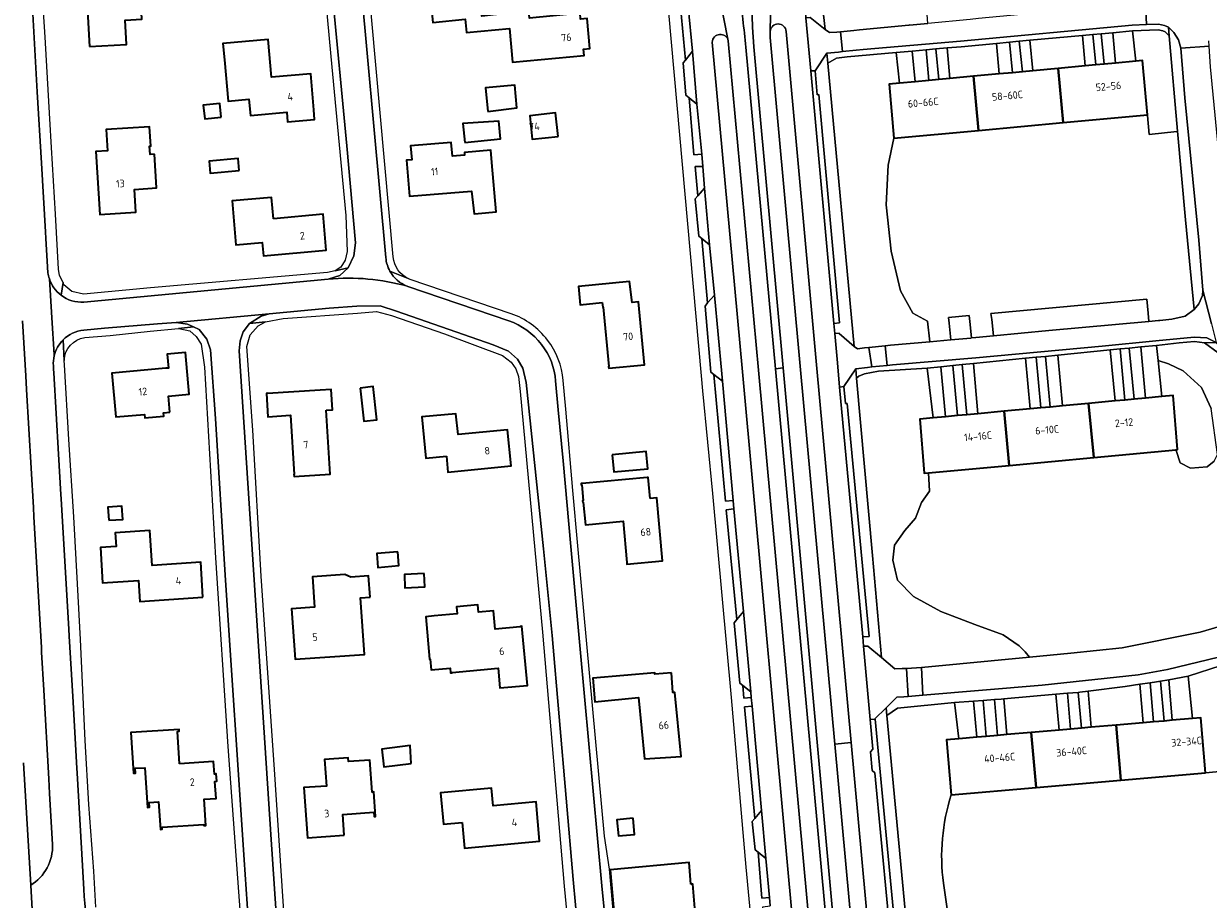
# Model space of a CAD drawing. Extents: x 150256 to 156914, y 461459 to 469481.
# Tile 20 of 256: x 152740 to 152951, y 462030 to 462186. Entities that reach past the tile are written whole.
import ezdxf
from ezdxf.enums import TextEntityAlignment as Align

# ---------------------------------------------------------------- set-up
doc = ezdxf.new("R2010")
doc.units = 0
doc.header["$LTSCALE"] = 0.75
for name, color, linetype, lineweight in [('B-RO-GR-BEPLANTING_CULTUUR_BOSPLANTSOEN-GV', 251, 'CONTINUOUS', 18), ('B-RO-GR-BEPLANTING_CULTUUR_HEESTERS-GV', 251, 'CONTINUOUS', 18), ('B-RO-GR-BOS_LOOF-GV', 251, 'CONTINUOUS', 13), ('B-RO-GR-GROENVOORZIENING-GV', 251, 'CONTINUOUS', 18), ('B-RO-GR-HAAG-GV', 251, 'CONTINUOUS', 13), ('B-RO-OG-BEBOUWING-GV', 6, 'CONTINUOUS', 35), ('B-RO-OG-BEBOUWING-T18', 1, 'CONTINUOUS', 18), ('B-RO-OG-TERREIN_CULTUURSCHEIDING-GV', 251, 'CONTINUOUS', 18), ('B-RO-VH-VERHARDING_ASFALT-GV', 251, 'CONTINUOUS', 18), ('B-RO-VH-VERHARDING_BETONSTRAATSTEEN-GV', 251, 'CONTINUOUS', 18), ('B-RO-VH-VERHARDING_STRAATBAKSTEEN-GV', 251, 'CONTINUOUS', 18), ('B-RO-VH-VERHARDING_TEGEL-GV', 251, 'CONTINUOUS', 18)]:
    doc.layers.add(name, color=color, linetype=linetype, lineweight=lineweight)
doc.styles.add('NLCS-ISO-M200-T18', font='NLCS-ISO.ttf', dxfattribs={"height": 360})

msp = doc.modelspace()

# ---------------------------------------------------------------- linework, layer by layer
at = {"layer": 'B-RO-GR-BEPLANTING_CULTUUR_BOSPLANTSOEN-GV'}
for points in [[(152882.795, 462184.742), (152883.6, 462184.194), (152884.876, 462184.256), (152885.53, 462184.329), (152887.952, 462184.524), (152888.924, 462184.661), (152897.737, 462185.489), (152897.86, 462185.528), (152897.869, 462185.501), (152901.112, 462185.807), (152900.99, 462187.376), (152898.709, 462190.894), (152896.812, 462192.148), (152894.352, 462192.838), (152891.225, 462193.34), (152885.791, 462193.967), (152883.996, 462194.783), (152882.407, 462196.037), (152881.363, 462197.99)], [(152945.68, 462166.571), (152944.16, 462183.615), (152943.451, 462184.307), (152943.03, 462184.496), (152942.192, 462184.688), (152937.656, 462184.468), (152938.199, 462179.054), (152939.422, 462179.167), (152940.305, 462169.508), (152940.316, 462169.383), (152940.624, 462166.023), (152945.555, 462166.557)], [(152883.304, 462178.705), (152888.003, 462128.226), (152888.607, 462127.759), (152889.828, 462127.932), (152890.586, 462128.014), (152893.522, 462128.316), (152894.496, 462128.406), (152901.476, 462129.015), (152901.098, 462132.739), (152898.453, 462134.135), (152896.249, 462138.149), (152894.62, 462145.22), (152893.685, 462153.452), (152894.06, 462160.552), (152895.08, 462165.341), (152894.22, 462174.984), (152896.09, 462175.157), (152895.499, 462180.621), (152895.484, 462180.62), (152886.763, 462179.839), (152884.832, 462179.617)], [(152945.37, 462109.781), (152945.41, 462109.656), (152946.122, 462107.429), (152947.949, 462106.497), (152950.956, 462106.732), (152952.193, 462107.752), (152952.768, 462108.913), (152951.675, 462117.113), (152949.92, 462120.913), (152946.67, 462123.869), (152944.053, 462125.101), (152942.208, 462125.719), (152942.863, 462119.26), (152944.869, 462119.447), (152945.67, 462109.809)], [(152902.095, 462115.47), (152900.995, 462124.36), (152892.333, 462123.816), (152889.864, 462123.321), (152888.843, 462122.894), (152888.423, 462122.531), (152891.263, 462090.943), (152892.841, 462072.731), (152895.264, 462070.732), (152896.569, 462070.758), (152897.316, 462070.788), (152899.984, 462070.988), (152919.242, 462072.818), (152918.483, 462073.761), (152917.39, 462074.851), (152914.542, 462076.787), (152909.539, 462078.617), (152903.441, 462080.939), (152898.58, 462083.614), (152895.732, 462086.534), (152894.869, 462090.087), (152895.157, 462092.762), (152897.055, 462095.401), (152898.914, 462097.567), (152899.996, 462100.383), (152901.439, 462102.383), (152901.259, 462105.663), (152900.503, 462105.592), (152899.687, 462115.246)], [(152950.644, 462052.156), (152981.525, 462055.103), (152963.291, 462074.468), (152961.045, 462073.56), (152953.422, 462071.313), (152947.575, 462069.403), (152948.301, 462061.853), (152949.796, 462061.982)]]:
    msp.add_lwpolyline(points, close=True, dxfattribs=at)
for points in [[(152739.871, 462053.95), (152741.152, 462032.154), (152741.602, 462032.448), (152742.032, 462032.771), (152742.44, 462033.122), (152742.824, 462033.499), (152743.181, 462033.901), (152743.511, 462034.326), (152743.812, 462034.773), (152744.082, 462035.238), (152744.321, 462035.72), (152744.527, 462036.217), (152744.699, 462036.727), (152744.837, 462037.247), (152744.94, 462037.775), (152745.007, 462038.309), (152745.039, 462038.846), (152745.035, 462039.384), (152744.516, 462048.518), (152744.355, 462051.099), (152743.499, 462066.936), (152743.093, 462073.684), (152743.059, 462074.554), (152741.704, 462097.826), (152741.622, 462099.502), (152740.388, 462120.541), (152740.264, 462122.984), (152739.682, 462132.8)], [(152905.314, 462048.241), (152904.466, 462058.067), (152906.661, 462058.257), (152905.9, 462064.709), (152895.694, 462063.699), (152893.833, 462062.394), (152898.105, 462016.869), (152899.688, 462000), (152901.3, 461983.588), (152904.201, 461981.624), (152905.713, 461981.983), (152905.812, 461982.007), (152910.455, 461983.11), (152914.797, 461984.314), (152913.724, 461995.868), (152910.612, 461995.586), (152910.21, 462000), (152909.731, 462005.276)], [(152905.409, 462022.066), (152905.406, 462022.08), (152903.904, 462032.512)]]:
    msp.add_lwpolyline(points, dxfattribs=at)
msp.add_lwpolyline([(152903.904, 462032.512, -0.1107556), (152905.314, 462048.241)], format="xyb", dxfattribs=at)
at = {"layer": 'B-RO-GR-BEPLANTING_CULTUUR_HEESTERS-GV'}
for points in [[(152941.388, 462061.256), (152940.785, 462068.239), (152938.931, 462067.963), (152939.524, 462061.095)], [(152942.647, 462068.536), (152943.262, 462061.418), (152944.705, 462061.543), (152944.078, 462068.788)], [(152926.569, 462059.976), (152926.017, 462066.363), (152923.973, 462066.186), (152924.525, 462059.799)], [(152928.505, 462060.144), (152930.285, 462060.297), (152929.728, 462066.742), (152928.264, 462066.557), (152927.954, 462066.53)], [(152911.56, 462058.68), (152911.004, 462065.098), (152909.284, 462064.967), (152909.84, 462058.531)], [(152914.656, 462065.38), (152914.224, 462065.343), (152912.996, 462065.249), (152913.548, 462058.852), (152915.207, 462058.995)]]:
    msp.add_lwpolyline(points, close=True, dxfattribs=at)
at = {"layer": 'B-RO-GR-BOS_LOOF-GV'}
msp.add_lwpolyline([(152739.145, 462019.271), (152740.73, 462018.544), (152741.985, 462017.969), (152741.848, 462020.299), (152741.152, 462032.154), (152739.871, 462053.95)], dxfattribs=at)
at = {"layer": 'B-RO-GR-GROENVOORZIENING-GV'}
for points in [[(152916.209, 462177.019), (152915.705, 462182.465), (152913.369, 462182.252), (152913.874, 462176.803)], [(152917.415, 462182.621), (152917.999, 462177.185), (152919.833, 462177.354), (152919.33, 462182.796)], [(152929.188, 462178.22), (152931.074, 462178.395), (152930.572, 462183.823), (152928.685, 462183.65)], [(152932.051, 462183.958), (152932.553, 462178.531), (152934.625, 462178.723), (152934.122, 462184.147)], [(152898.342, 462180.88), (152898.848, 462175.412), (152901.317, 462175.641), (152900.81, 462181.105)], [(152905.063, 462175.988), (152904.558, 462181.448), (152902.575, 462181.267), (152903.081, 462175.804)], [(152935.421, 462127.757), (152933.661, 462127.584), (152934.507, 462118.484), (152936.268, 462118.648)], [(152939.944, 462118.989), (152939.099, 462128.12), (152937.046, 462127.918), (152937.896, 462118.799)], [(152910.061, 462116.21), (152909.283, 462125.178), (152907.262, 462124.978), (152908.094, 462116.028)], [(152920.448, 462126.28), (152918.56, 462126.093), (152919.4, 462117.079), (152921.29, 462117.254)], [(152922.95, 462117.409), (152925.133, 462117.612), (152924.291, 462126.659), (152922.108, 462126.443)], [(152906.435, 462115.874), (152905.605, 462124.815), (152903.429, 462124.6), (152904.26, 462115.671)]]:
    msp.add_lwpolyline(points, close=True, dxfattribs=at)
at = {"layer": 'B-RO-GR-HAAG-GV'}
for points in [[(152913.369, 462182.252), (152913.874, 462176.803), (152916.209, 462177.019), (152915.705, 462182.465)], [(152919.33, 462182.796), (152917.415, 462182.621), (152917.999, 462177.185), (152919.833, 462177.354)], [(152929.188, 462178.22), (152931.074, 462178.395), (152930.572, 462183.823), (152928.685, 462183.65)], [(152934.625, 462178.723), (152934.122, 462184.147), (152932.051, 462183.958), (152932.553, 462178.531)], [(152898.848, 462175.412), (152901.317, 462175.641), (152900.81, 462181.105), (152898.342, 462180.88)], [(152905.063, 462175.988), (152904.558, 462181.448), (152902.575, 462181.267), (152903.081, 462175.804)], [(152934.507, 462118.484), (152936.268, 462118.648), (152935.421, 462127.757), (152933.661, 462127.584)], [(152939.944, 462118.989), (152939.099, 462128.12), (152937.046, 462127.918), (152937.896, 462118.799)], [(152909.283, 462125.178), (152907.262, 462124.978), (152908.094, 462116.028), (152910.061, 462116.21)], [(152918.56, 462126.093), (152919.4, 462117.079), (152921.29, 462117.254), (152920.448, 462126.28)], [(152922.108, 462126.443), (152922.95, 462117.409), (152925.133, 462117.612), (152924.291, 462126.659)], [(152906.435, 462115.874), (152905.605, 462124.815), (152903.429, 462124.6), (152904.26, 462115.671)]]:
    msp.add_lwpolyline(points, close=True, dxfattribs=at)
at = {"layer": 'B-RO-OG-BEBOUWING-GV'}
for points in [[(152751.646, 462181.715), (152758.227, 462182.024), (152757.985, 462186.387), (152760.97, 462186.559), (152760.591, 462193.389), (152757.605, 462193.216), (152757.241, 462199.947), (152746.754, 462199.342), (152746.913, 462196.409), (152747.087, 462193.201), (152750.971, 462193.425)], [(152829.951, 462188.641), (152829.923, 462188.93), (152824.061, 462188.367), (152824.156, 462187.371), (152821.568, 462187.122), (152821.089, 462192.1), (152812.35, 462191.258), (152812.856, 462185.993), (152818.619, 462186.547), (152818.849, 462184.158), (152826.514, 462184.896), (152827.092, 462178.883), (152839.823, 462180.108), (152839.718, 462181.203), (152840.873, 462181.313), (152840.359, 462186.659), (152839.204, 462186.548), (152839.111, 462187.614), (152830.074, 462186.745), (152829.892, 462188.636)], [(152791.617, 462170.408), (152791.106, 462176.832), (152784.092, 462176.232), (152783.495, 462182.931), (152775.427, 462182.211), (152775.684, 462179.327), (152776.342, 462171.952), (152780.065, 462172.309), (152780.337, 462169.401), (152786.811, 462169.979), (152786.965, 462168.263), (152791.77, 462168.692)], [(152931.074, 462178.395), (152929.188, 462178.22), (152924.358, 462177.773), (152925.251, 462168.121), (152940.305, 462169.508), (152939.422, 462179.167), (152938.199, 462179.054), (152934.625, 462178.723), (152932.553, 462178.531)], [(152901.317, 462175.641), (152898.848, 462175.412), (152896.09, 462175.157), (152894.22, 462174.984), (152895.08, 462165.341), (152910.182, 462166.732), (152909.289, 462176.379), (152905.063, 462175.988), (152903.081, 462175.804)], [(152916.209, 462177.019), (152913.874, 462176.803), (152909.289, 462176.379), (152910.182, 462166.732), (152925.251, 462168.121), (152924.358, 462177.773), (152919.833, 462177.354), (152917.999, 462177.185)], [(152822.647, 462170.104), (152827.85, 462170.766), (152827.499, 462174.793), (152822.256, 462174.334)], [(152775.122, 462169.099), (152774.875, 462171.534), (152771.93, 462171.235), (152772.178, 462168.8)], [(152835.191, 462165.636), (152834.739, 462169.848), (152830.141, 462169.354), (152830.594, 462165.145)], [(152763.197, 462162.462), (152762.439, 462162.411), (152762.339, 462163.908), (152762.559, 462163.923), (152762.328, 462167.385), (152754.595, 462166.87), (152754.847, 462163.098), (152752.751, 462162.959), (152753.498, 462151.744), (152759.924, 462152.172), (152759.655, 462156.213), (152763.596, 462156.475)], [(152818.556, 462164.589), (152824.905, 462165.249), (152824.603, 462168.404), (152818.189, 462167.938)], [(152820.957, 462151.907), (152824.129, 462152.232), (152823.375, 462161.029), (152823.19, 462163.192), (152818.487, 462162.789), (152818.529, 462162.291), (152816.367, 462162.106), (152816.154, 462164.597), (152808.881, 462163.976), (152809.094, 462161.485), (152808.147, 462161.404), (152808.67, 462155.002), (152819.782, 462155.907), (152820.2, 462151.829)], [(152778.332, 462159.558), (152778.146, 462161.697), (152772.958, 462161.246), (152773.145, 462159.1)], [(152784.418, 462150.986), (152784.087, 462154.763), (152777.052, 462154.148), (152777.739, 462146.309), (152782.446, 462146.721), (152782.651, 462144.379), (152793.849, 462145.36), (152793.288, 462151.764)], [(152843.081, 462136.026), (152843.16, 462135.212), (152843.245, 462135.22), (152844.273, 462124.613), (152844.2, 462124.606), (152844.23, 462124.317), (152850.605, 462124.934), (152849.531, 462136.183), (152848.384, 462136.036), (152847.901, 462139.81), (152838.811, 462138.918), (152839.131, 462135.628)], [(152765.956, 462116.492), (152765.702, 462119.343), (152769.426, 462119.675), (152768.762, 462127.129), (152765.473, 462126.836), (152765.694, 462124.363), (152765.257, 462124.324), (152755.614, 462123.464), (152756.312, 462115.632), (152761.424, 462116.088), (152761.479, 462115.47), (152764.866, 462115.772), (152764.81, 462116.39)], [(152799.901, 462120.797), (152800.563, 462114.874), (152802.864, 462115.131), (152802.202, 462121.055)], [(152793.828, 462116.836), (152794.977, 462116.911), (152794.742, 462120.537), (152792.746, 462120.407), (152783.392, 462119.8), (152783.389, 462119.849), (152783.187, 462119.836), (152783.456, 462115.675), (152787.464, 462115.936), (152788.15, 462105.378), (152788.096, 462105.375), (152788.121, 462104.997), (152794.569, 462105.415)], [(152939.944, 462118.989), (152937.896, 462118.799), (152936.268, 462118.648), (152934.507, 462118.484), (152929.81, 462118.047), (152930.706, 462108.412), (152945.37, 462109.781), (152945.67, 462109.809), (152944.869, 462119.447), (152942.863, 462119.26)], [(152910.061, 462116.21), (152908.094, 462116.028), (152906.435, 462115.874), (152904.26, 462115.671), (152902.095, 462115.47), (152899.687, 462115.246), (152900.503, 462105.592), (152901.259, 462105.663), (152915.645, 462107.006), (152914.749, 462116.646)], [(152922.95, 462117.409), (152921.29, 462117.254), (152919.4, 462117.079), (152914.749, 462116.646), (152915.645, 462107.006), (152930.706, 462108.412), (152929.81, 462118.047), (152925.133, 462117.612)], [(152815.267, 462108.651), (152815.541, 462105.807), (152826.809, 462106.891), (152826.189, 462113.338), (152817.347, 462112.488), (152816.987, 462116.22), (152810.925, 462115.637), (152811.631, 462108.301)], [(152844.85, 462108.906), (152845.134, 462105.843), (152851.179, 462106.402), (152850.896, 462109.466)], [(152851.599, 462101.106), (152851.251, 462104.867), (152851.064, 462104.85), (152851.068, 462104.811), (152839.513, 462103.743), (152839.508, 462103.798), (152839.298, 462103.779), (152839.323, 462103.505), (152839.416, 462103.514), (152839.675, 462100.715), (152839.571, 462100.706), (152839.596, 462100.432), (152839.692, 462100.441), (152840.065, 462096.41), (152846.791, 462097.033), (152847.473, 462089.662), (152847.428, 462089.658), (152847.451, 462089.41), (152853.838, 462090.001), (152852.801, 462101.217)], [(152755.055, 462097.204), (152757.58, 462097.366), (152757.429, 462099.711), (152754.904, 462099.549)], [(152771.859, 462083.475), (152771.458, 462089.724), (152762.78, 462089.166), (152762.381, 462095.37), (152756.23, 462094.974), (152756.385, 462092.564), (152753.574, 462092.383), (152753.979, 462086.073), (152760.352, 462086.483), (152760.592, 462082.751)], [(152806.594, 462091.603), (152802.847, 462091.273), (152803.064, 462088.82), (152806.81, 462089.151)], [(152801.681, 462083.522), (152801.414, 462087.321), (152798.233, 462087.097), (152797.161, 462087.548), (152791.397, 462087.142), (152791.78, 462081.698), (152787.667, 462081.408), (152788.299, 462072.425), (152800.691, 462073.296), (152799.981, 462083.402)], [(152811.341, 462087.711), (152807.783, 462087.567), (152807.879, 462085.184), (152811.438, 462085.328)], [(152828.446, 462078.218), (152823.995, 462077.805), (152823.691, 462081.075), (152820.981, 462080.824), (152820.859, 462082.139), (152817.1, 462081.79), (152817.104, 462081.752), (152817.217, 462080.533), (152813.119, 462080.153), (152811.585, 462080.011), (152812.287, 462072.447), (152812.365, 462072.454), (152812.541, 462070.555), (152815.925, 462070.87), (152816.005, 462070.005), (152816.312, 462070.034), (152816.306, 462070.088), (152824.486, 462070.848), (152824.814, 462067.317), (152829.725, 462067.773), (152828.748, 462078.305), (152828.441, 462078.276)], [(152855.425, 462070.013), (152852.442, 462069.755), (152852.422, 462069.986), (152841.414, 462069.036), (152841.773, 462064.838), (152849.532, 462065.596), (152850.611, 462054.691), (152857.17, 462055.1), (152856.039, 462066.514), (152855.65, 462066.487)], [(152950.644, 462052.156), (152949.796, 462061.982), (152948.301, 462061.853), (152944.705, 462061.543), (152943.262, 462061.418), (152941.388, 462061.256), (152939.524, 462061.095), (152934.687, 462060.677), (152935.535, 462050.851)], [(152767.705, 462053.788), (152767.321, 462059.561), (152767.649, 462059.583), (152767.626, 462059.926), (152759.022, 462059.354), (152759.504, 462052.113), (152759.858, 462052.136), (152759.802, 462052.988), (152761.5, 462053.101), (152761.97, 462046.028), (152762.316, 462046.051), (152762.26, 462046.885), (152763.942, 462046.997), (152764.268, 462042.095), (152764.615, 462042.118), (152764.591, 462042.48), (152772.008, 462042.973), (152772.022, 462042.77), (152772.372, 462042.793), (152772.06, 462047.482), (152774.199, 462047.624), (152773.998, 462050.647), (152774.327, 462050.669), (152774.24, 462051.973), (152773.914, 462051.952), (152773.765, 462054.191)], [(152930.285, 462060.297), (152928.505, 462060.144), (152926.569, 462059.976), (152924.525, 462059.799), (152919.576, 462059.372), (152920.425, 462049.546), (152935.535, 462050.851), (152934.687, 462060.677)], [(152911.56, 462058.68), (152909.84, 462058.531), (152906.661, 462058.257), (152904.466, 462058.067), (152905.314, 462048.241), (152920.425, 462049.546), (152919.576, 462059.372), (152915.207, 462058.995), (152913.548, 462058.852)], [(152809.003, 462053.815), (152808.83, 462057.025), (152803.763, 462056.424), (152804.14, 462053.239)], [(152797.06, 462041.039), (152796.793, 462044.78), (152802.339, 462045.176), (152802.396, 462044.378), (152802.651, 462044.396), (152802.339, 462048.771), (152802.049, 462048.751), (152801.642, 462054.45), (152797.816, 462054.177), (152797.768, 462054.85), (152793.565, 462054.55), (152793.902, 462049.828), (152789.845, 462049.539), (152790.484, 462040.57)], [(152818.07, 462043.344), (152818.491, 462038.768), (152831.904, 462040.003), (152831.261, 462046.981), (152823.638, 462046.279), (152823.349, 462049.425), (152814.238, 462048.586), (152814.749, 462043.038)], [(152848.579, 462044.087), (152845.69, 462043.825), (152845.954, 462040.937), (152848.842, 462041.199)], [(152858.893, 462032.308), (152858.559, 462036.216), (152844.469, 462034.9), (152845.095, 462028.196), (152845.195, 462027.126), (152853.323, 462027.885), (152854.116, 462021.009), (152860.093, 462021.659), (152859.196, 462032.316)]]:
    msp.add_lwpolyline(points, close=True, dxfattribs=at)
at = {"layer": 'B-RO-OG-TERREIN_CULTUURSCHEIDING-GV'}
for points in [[(152859.154, 462180.848), (152858.363, 462188.839), (152857.006, 462188.732), (152857.902, 462179.258)], [(152881.028, 462177.328), (152880.241, 462177.33), (152884.372, 462132.305), (152885.394, 462132.441), (152881.694, 462173.132), (152881.399, 462173.094)], [(152859.96, 462171.381), (152858.56, 462172.559), (152859.425, 462162.362), (152860.806, 462162.475)], [(152908.9, 462129.721), (152909.663, 462129.794), (152912.865, 462130.098), (152912.517, 462133.023), (152912.389, 462134.099), (152940.191, 462136.663), (152940.425, 462134.126), (152940.558, 462132.68), (152942.247, 462132.836), (152942.372, 462132.848), (152942.486, 462132.858), (152944.669, 462133.051), (152947.042, 462133.624), (152948.606, 462134.794), (152947.09, 462150.777), (152945.68, 462166.571), (152945.555, 462166.557), (152940.624, 462166.023), (152940.316, 462169.383), (152940.305, 462169.508), (152925.251, 462168.121), (152910.182, 462166.732), (152895.08, 462165.341), (152894.06, 462160.552), (152893.685, 462153.452), (152894.62, 462145.22), (152896.249, 462138.149), (152898.453, 462134.135), (152901.098, 462132.739), (152901.476, 462129.015), (152905.225, 462129.371), (152904.936, 462132.343), (152904.838, 462133.353), (152908.513, 462133.702), (152908.613, 462132.673)], [(152860.136, 462155.036), (152861.331, 462156.408), (152861.006, 462160.321), (152859.618, 462160.29)], [(152862.214, 462146.338), (152860.819, 462147.435), (152861.84, 462135.963), (152863.068, 462137.372)], [(152864.489, 462121.987), (152862.985, 462123.183), (152865.044, 462100.62), (152866.418, 462100.76)], [(152889.518, 462076.432), (152890.668, 462076.476), (152886.721, 462118.062), (152886.441, 462118.022), (152886.13, 462121.046), (152885.39, 462120.959)], [(152868.245, 462080.927), (152866.553, 462099.224), (152865.197, 462099.102), (152867.054, 462079.523)], [(152869.539, 462066.597), (152868.126, 462067.739), (152868.309, 462065.472), (152869.638, 462065.602)], [(152870.264, 462044.016), (152871.471, 462045.48), (152869.813, 462064.082), (152868.422, 462063.961)], [(152896.043, 462016.653), (152891.764, 462061.77), (152891.617, 462061.747), (152890.843, 462061.688), (152891.335, 462056.406), (152890.935, 462055.932), (152891.221, 462052.574), (152891.703, 462052.155), (152895.052, 462016.549), (152896.608, 462000), (152898.024, 461984.937), (152898.26, 461983.925), (152899.167, 461983.988), (152897.623, 462000)], [(152884.54, 462057.313), (152887.748, 462022.299), (152890.681, 462022.575), (152887.476, 462057.567)], [(152872.267, 462036.891), (152870.88, 462038.043), (152871.509, 462029.847), (152872.9, 462029.937)]]:
    msp.add_lwpolyline(points, close=True, dxfattribs=at)
for points in [[(152873.03, 462184.342), (152872.997, 462183.32), (152878.37, 462124.665), (152884.54, 462057.313)], [(152884.54, 462057.313), (152887.476, 462057.567), (152881.303, 462124.949), (152875.859, 462184.381)], [(152862.693, 462182.462), (152868.063, 462123.674), (152877.414, 462021.314)], [(152880.302, 462021.457), (152870.924, 462123.949), (152865.546, 462182.726)], [(152952.886, 462127.063), (152950.447, 462128.878), (152948.656, 462129.104), (152945.965, 462128.861), (152941.936, 462128.4), (152942.208, 462125.719), (152944.053, 462125.101), (152946.67, 462123.869), (152949.92, 462120.913), (152951.675, 462117.113)], [(152952.193, 462107.752), (152950.956, 462106.732), (152947.949, 462106.497), (152946.122, 462107.429), (152945.41, 462109.656), (152945.37, 462109.781), (152930.706, 462108.412), (152915.645, 462107.006), (152901.259, 462105.663), (152901.439, 462102.383), (152899.996, 462100.383), (152898.914, 462097.567), (152897.055, 462095.401), (152895.157, 462092.762), (152894.869, 462090.087), (152895.732, 462086.534), (152898.58, 462083.614), (152903.441, 462080.939), (152909.539, 462078.617), (152914.542, 462076.787), (152917.39, 462074.851), (152918.483, 462073.761), (152919.242, 462072.818), (152926.647, 462073.522), (152935.769, 462074.463), (152949.707, 462077.256), (152957.952, 462079.716)], [(153013.029, 462028.595), (152987.53, 462055.677), (152984.045, 462055.344), (152981.525, 462055.103), (152950.644, 462052.156), (152935.535, 462050.851), (152920.425, 462049.546), (152905.314, 462048.241)], [(152903.904, 462032.512), (152905.406, 462022.08), (152905.409, 462022.066)]]:
    msp.add_lwpolyline(points, dxfattribs=at)
for points in [[(152875.859, 462184.381, 0.9476849), (152873.03, 462184.342)], [(152865.546, 462182.726, 0.8720895), (152862.693, 462182.462)], [(152905.314, 462048.241, 0.1107556), (152903.904, 462032.512)]]:
    msp.add_lwpolyline(points, format="xyb", dxfattribs=at)
at = {"layer": 'B-RO-VH-VERHARDING_ASFALT-GV'}
for points in [[(152804.12, 462210.181), (152788.857, 462208.588), (152790.738, 462208.028), (152792.185, 462207.017), (152793.229, 462205.574), (152793.771, 462203.93), (152794.842, 462192.062), (152797.549, 462163.959), (152799.059, 462146.683), (152798.787, 462144.36), (152797.784, 462142.23), (152796.269, 462140.873), (152794.18, 462140.196)], [(152865.116, 462210.465), (152861.14, 462210.105), (152862.016, 462200.536), (152865.546, 462182.726)], [(152869.328, 462202.674), (152869.878, 462185.13), (152870.079, 462181.634), (152875.305, 462124.371), (152884.624, 462022.26), (152884.65, 462021.949), (152887.748, 462022.299), (152884.54, 462057.313), (152878.37, 462124.665), (152872.997, 462183.32), (152873.03, 462184.342), (152873.336, 462199.108), (152873.108, 462202.067), (152872.297, 462211), (152868.627, 462210.71)], [(152804.477, 462144.049), (152799.092, 462203.344)], [(152744.227, 462141.35), (152744.097, 462143.439), (152743.844, 462147.447), (152743.759, 462148.657), (152743.068, 462160.888), (152742.304, 462173.635), (152741.776, 462183.214), (152740.907, 462198.264), (152740.905, 462198.447)], [(152945.155, 462196.146), (152945.019, 462193.555), (152944.39, 462191.643), (152943.65, 462190.9), (152941.874, 462189.908), (152940.054, 462189.439), (152939.929, 462189.427), (152940.114, 462185.588), (152942.281, 462185.693), (152943.349, 462185.449), (152944.023, 462185.146), (152945, 462184.192), (152945.824, 462182.906), (152946.267, 462181.408), (152951.288, 462181.724), (152951.219, 462182.68)], [(152865.546, 462182.726), (152870.924, 462123.949), (152880.302, 462021.457), (152883.331, 462021.799), (152873.94, 462124.238), (152868.687, 462181.545)], [(152745.348, 462126.545), (152745.334, 462126.767), (152744.917, 462133.296), (152744.479, 462140.28)], [(152744.479, 462140.28), (152744.917, 462133.296), (152745.334, 462126.767), (152745.348, 462126.545)], [(152794.18, 462140.196), (152750.651, 462136.118)], [(152826.391, 462132.792), (152808.4, 462138.902), (152808.297, 462138.944)], [(152951.703, 462132.211), (152950.185, 462138.241), (152950.094, 462137.311), (152949.468, 462135.82), (152948.606, 462134.794), (152947.042, 462133.624), (152944.669, 462133.051), (152942.486, 462132.858), (152942.372, 462132.848), (152942.247, 462132.836), (152940.558, 462132.68), (152922.709, 462131.034), (152912.865, 462130.098), (152909.663, 462129.794), (152908.9, 462129.721), (152908.775, 462129.709), (152905.225, 462129.371), (152901.476, 462129.015), (152894.496, 462128.406), (152893.522, 462128.316), (152893.87, 462124.813), (152894.82, 462124.912), (152909.672, 462126.197), (152932.192, 462128.258), (152941.787, 462129.222), (152948.622, 462129.84), (152950.884, 462129.754), (152952.53, 462128.923)], [(152750.594, 462131.125), (152754.304, 462131.441), (152763.741, 462132.226), (152767.079, 462132.45), (152783.658, 462134.034), (152794.349, 462135.016), (152799.328, 462135.379), (152803.493, 462135.426), (152806.351, 462134.5), (152823.646, 462128.472), (152826.365, 462127.348), (152827.936, 462125.968), (152828.902, 462124.36), (152829.53, 462121.8), (152832.566, 462092.091), (152834.144, 462076.643), (152837.882, 462033.144), (152840.359, 462006.06), (152840.284, 462003.794), (152839.785, 462001.753), (152838.992, 462000), (152835.312, 461991.123)], [(152786.013, 462011.177), (152785.724, 462015.666), (152785.71, 462015.665), (152784.053, 462040.302), (152778.351, 462127.449), (152778.506, 462129.187), (152779.031, 462130.809), (152780.182, 462132.275), (152782.261, 462133.585), (152783.658, 462134.034), (152767.079, 462132.45), (152769.125, 462132.184), (152770.168, 462131.698), (152771.173, 462131.229), (152772.536, 462129.476), (152773.23, 462127.615), (152774.088, 462115.38), (152775.825, 462087.433), (152779.237, 462036.696), (152780.475, 462018.389)], [(152739.682, 462132.8), (152740.264, 462122.984), (152740.388, 462120.541), (152741.622, 462099.502), (152741.704, 462097.826), (152743.059, 462074.554), (152743.093, 462073.684), (152743.499, 462066.936), (152744.355, 462051.099), (152744.516, 462048.518), (152745.035, 462039.384), (152745.039, 462038.846), (152745.007, 462038.309), (152744.94, 462037.775), (152744.837, 462037.247), (152744.699, 462036.727), (152744.527, 462036.217), (152744.321, 462035.72), (152744.082, 462035.238), (152743.812, 462034.773), (152743.511, 462034.326), (152743.181, 462033.901), (152742.824, 462033.499), (152742.44, 462033.122), (152742.032, 462032.771), (152741.602, 462032.448), (152741.152, 462032.154), (152741.848, 462020.299)], [(152751.013, 462026.442), (152750.789, 462028.932), (152750.711, 462030.144), (152750.636, 462031.425), (152750.22, 462038.754), (152749.445, 462052.105), (152749.395, 462053.016), (152748.659, 462065.766), (152748.019, 462076.56), (152747.952, 462077.804), (152747.412, 462086.883), (152746.579, 462101.038), (152746.541, 462101.792), (152746.122, 462108.979), (152745.258, 462123.491), (152745.212, 462124.17), (152745.186, 462124.752)], [(152840.044, 461989.48), (152843.478, 461996.674), (152844.657, 462000), (152844.833, 462000.496), (152845.294, 462002.821), (152845.496, 462006.801), (152842.999, 462032.035), (152839.103, 462074.202), (152837.465, 462092.543), (152836.102, 462107.807), (152835.234, 462116.926), (152834.758, 462122.048)]]:
    msp.add_lwpolyline(points, dxfattribs=at)
for points in [[(152868.687, 462181.545, 0.0086159), (152867.497, 462191.523)], [(152805.198, 462141.634, -0.1072095), (152804.477, 462144.049)], [(152744.479, 462140.28, -0.0450048), (152744.227, 462141.35)], [(152746.554, 462137.356, -0.1509898), (152744.479, 462140.28)], [(152808.297, 462138.944, 0.0929416), (152794.18, 462140.196)], [(152794.18, 462140.196, -0.0929416), (152808.297, 462138.944)], [(152808.297, 462138.944, -0.1780983), (152805.198, 462141.634)], [(152750.651, 462136.118, -0.1816087), (152746.554, 462137.356)], [(152832.246, 462128.525, 0.1466292), (152826.391, 462132.792)], [(152745.348, 462126.545, -0.1367827), (152746.935, 462129.374)], [(152746.935, 462129.374, -0.1731661), (152750.594, 462131.125)], [(152834.758, 462122.048, 0.1509801), (152832.246, 462128.525)], [(152745.186, 462124.752, -0.0747797), (152745.348, 462126.545)]]:
    msp.add_lwpolyline(points, format="xyb", dxfattribs=at)
for points in [[(152885.939, 462180.818), (152888.377, 462181.037), (152889.594, 462181.155), (152906.981, 462182.621), (152937.557, 462185.465), (152940.114, 462185.588), (152939.929, 462189.427), (152937.94, 462189.243), (152928.059, 462188.33), (152926.376, 462188.175), (152921.168, 462187.694), (152918.299, 462187.429), (152917.762, 462187.378), (152910.163, 462186.661), (152908.679, 462186.521), (152901.112, 462185.807), (152897.869, 462185.501), (152897.86, 462185.528), (152897.737, 462185.489), (152888.924, 462184.661), (152887.952, 462184.524), (152885.53, 462184.329)], [(152950.185, 462138.241), (152951.703, 462132.211), (152952.53, 462128.923), (152954.802, 462126.935), (152960.661, 462120.444), (152968.794, 462112.014), (152981.247, 462098.986), (152984.92, 462102.717), (152981.564, 462106.02), (152957.885, 462131.148), (152956.327, 462133.374), (152955.574, 462136.163), (152951.553, 462178.049), (152951.288, 462181.724), (152946.267, 462181.408), (152946.98, 462172.545), (152949.462, 462147.148), (152950.185, 462138.246)], [(152919.242, 462072.818), (152899.984, 462070.988), (152900.222, 462066.004), (152921.516, 462067.835), (152938.622, 462069.655), (152943.889, 462070.597), (152952.946, 462072.78), (152968.272, 462078.053), (152983.291, 462084.402), (152981.229, 462089.279), (152976.567, 462087.169), (152973.451, 462085.862), (152966.308, 462082.865), (152957.952, 462079.716), (152949.707, 462077.256), (152935.769, 462074.463), (152926.647, 462073.522)]]:
    msp.add_lwpolyline(points, close=True, dxfattribs=at)
at = {"layer": 'B-RO-VH-VERHARDING_BETONSTRAATSTEEN-GV'}
msp.add_lwpolyline([(152868.687, 462181.545), (152873.94, 462124.238), (152875.305, 462124.371), (152870.079, 462181.634), (152869.878, 462185.13), (152869.328, 462202.674)], dxfattribs=at)
msp.add_lwpolyline([(152867.497, 462191.523, -0.0086159), (152868.687, 462181.545)], format="xyb", dxfattribs=at)
for points in [[(152912.865, 462130.098), (152922.709, 462131.034), (152940.558, 462132.68), (152940.425, 462134.126), (152940.191, 462136.663), (152912.389, 462134.099), (152912.517, 462133.023)], [(152908.613, 462132.673), (152908.513, 462133.702), (152904.838, 462133.353), (152904.936, 462132.343), (152905.225, 462129.371), (152908.775, 462129.709), (152908.9, 462129.721)], [(152891.117, 462124.556), (152893.87, 462124.813), (152893.522, 462128.316), (152890.586, 462128.014)], [(152875.305, 462124.371), (152873.94, 462124.238), (152883.331, 462021.799), (152884.65, 462021.949), (152884.624, 462022.26)], [(152868.126, 462067.739), (152869.539, 462066.597), (152868.245, 462080.927), (152867.054, 462079.523), (152866.57, 462078.954), (152867.597, 462068.185)], [(152897.316, 462070.788), (152897.628, 462065.795), (152900.222, 462066.004), (152899.984, 462070.988)], [(152870.88, 462038.043), (152872.267, 462036.891), (152871.471, 462045.48), (152870.264, 462044.016), (152869.81, 462043.482), (152870.317, 462038.474)]]:
    msp.add_lwpolyline(points, close=True, dxfattribs=at)
at = {"layer": 'B-RO-VH-VERHARDING_STRAATBAKSTEEN-GV'}
for points in [[(152873.108, 462202.067), (152873.336, 462199.108), (152873.03, 462184.342)], [(152865.546, 462182.726), (152862.016, 462200.536)], [(152898.26, 461983.925), (152898.024, 461984.937), (152896.608, 462000), (152895.052, 462016.549), (152891.703, 462052.155), (152891.221, 462052.574), (152890.935, 462055.932), (152891.335, 462056.406), (152890.843, 462061.688), (152889.663, 462074.75), (152889.518, 462076.432), (152885.39, 462120.959), (152885.01, 462125.305), (152884.557, 462130.507), (152884.372, 462132.305), (152880.241, 462177.33), (152879.374, 462186.825), (152879.253, 462188.699), (152878.494, 462196.486), (152876.179, 462196.256)], [(152860.286, 462194.707), (152857.833, 462194.494), (152857.952, 462193.36), (152858.363, 462188.839), (152859.154, 462180.848), (152859.96, 462171.381), (152860.806, 462162.475), (152861.006, 462160.321), (152861.331, 462156.408), (152862.214, 462146.338), (152863.068, 462137.372), (152864.366, 462123.318), (152864.489, 462121.987), (152866.418, 462100.76), (152866.553, 462099.224), (152868.245, 462080.927), (152869.539, 462066.597), (152869.638, 462065.602), (152869.813, 462064.082), (152871.471, 462045.48), (152872.267, 462036.891), (152872.9, 462029.937), (152873.029, 462028.443)], [(152875.859, 462184.381), (152881.303, 462124.949), (152887.476, 462057.567), (152890.681, 462022.575), (152890.813, 462016.105), (152890.981, 462007.845), (152891.047, 462007.455), (152891.856, 462000), (152893.506, 461983.577)], [(152877.414, 462021.314), (152868.063, 462123.674), (152862.693, 462182.462)]]:
    msp.add_lwpolyline(points, dxfattribs=at)
for points in [[(152873.03, 462184.342, -0.9476849), (152875.859, 462184.381)], [(152862.693, 462182.462, -0.8720895), (152865.546, 462182.726)]]:
    msp.add_lwpolyline(points, format="xyb", dxfattribs=at)
for points in [[(152938.199, 462179.054), (152937.656, 462184.468), (152934.122, 462184.147), (152934.625, 462178.723)], [(152913.369, 462182.252), (152907.072, 462181.625), (152904.558, 462181.448), (152905.063, 462175.988), (152909.289, 462176.379), (152913.874, 462176.803)], [(152915.705, 462182.465), (152916.209, 462177.019), (152917.999, 462177.185), (152917.415, 462182.621)], [(152919.833, 462177.354), (152924.358, 462177.773), (152929.188, 462178.22), (152928.685, 462183.65), (152919.33, 462182.796)], [(152931.074, 462178.395), (152932.553, 462178.531), (152932.051, 462183.958), (152930.572, 462183.823)], [(152858.56, 462172.559), (152859.96, 462171.381), (152859.154, 462180.848), (152857.902, 462179.258), (152857.49, 462178.754), (152857.992, 462172.998)], [(152898.848, 462175.412), (152898.342, 462180.88), (152895.499, 462180.621), (152896.09, 462175.157)], [(152902.575, 462181.267), (152900.81, 462181.105), (152901.317, 462175.641), (152903.081, 462175.804)], [(152861.331, 462156.408), (152860.136, 462155.036), (152859.614, 462154.509), (152860.308, 462147.843), (152860.819, 462147.435), (152862.214, 462146.338)], [(152862.985, 462123.183), (152864.489, 462121.987), (152864.366, 462123.318), (152863.068, 462137.372), (152861.84, 462135.963), (152861.41, 462135.38), (152862.463, 462123.607)], [(152934.507, 462118.484), (152933.661, 462127.584), (152924.291, 462126.659), (152925.133, 462117.612), (152929.81, 462118.047)], [(152937.046, 462127.918), (152935.421, 462127.757), (152936.268, 462118.648), (152937.896, 462118.799)], [(152942.863, 462119.26), (152942.208, 462125.719), (152941.936, 462128.4), (152939.099, 462128.12), (152939.944, 462118.989)], [(152914.749, 462116.646), (152919.4, 462117.079), (152918.56, 462126.093), (152909.283, 462125.178), (152910.061, 462116.21)], [(152921.29, 462117.254), (152922.95, 462117.409), (152922.108, 462126.443), (152920.448, 462126.28)], [(152900.995, 462124.36), (152902.095, 462115.47), (152904.26, 462115.671), (152903.429, 462124.6)], [(152905.605, 462124.815), (152906.435, 462115.874), (152908.094, 462116.028), (152907.262, 462124.978)], [(152942.647, 462068.536), (152941.895, 462068.403), (152940.785, 462068.239), (152941.388, 462061.256), (152943.262, 462061.418)], [(152948.301, 462061.853), (152947.575, 462069.403), (152944.078, 462068.788), (152944.705, 462061.543)], [(152923.973, 462066.186), (152914.656, 462065.38), (152915.207, 462058.995), (152919.576, 462059.372), (152924.525, 462059.799)], [(152926.569, 462059.976), (152928.505, 462060.144), (152927.954, 462066.53), (152926.017, 462066.363)], [(152930.285, 462060.297), (152934.687, 462060.677), (152939.524, 462061.095), (152938.931, 462067.963), (152936.312, 462067.571), (152929.728, 462066.742)], [(152906.661, 462058.257), (152909.84, 462058.531), (152909.284, 462064.967), (152905.9, 462064.709)], [(152911.56, 462058.68), (152913.548, 462058.852), (152912.996, 462065.249), (152911.004, 462065.098)]]:
    msp.add_lwpolyline(points, close=True, dxfattribs=at)
at = {"layer": 'B-RO-VH-VERHARDING_TEGEL-GV'}
for points in [[(152880.85, 462202.935), (152880.223, 462209.212), (152880.934, 462218.496), (152878.667, 462218.144), (152878.713, 462216.118), (152877.927, 462206.828), (152878.601, 462206.859), (152880.292, 462188.818), (152879.253, 462188.699), (152879.374, 462186.825), (152880.172, 462186.886), (152882.795, 462184.742), (152881.363, 462197.99), (152881.118, 462200.256)], [(152795.456, 462141.704), (152797.784, 462142.23), (152798.787, 462144.36), (152799.059, 462146.683), (152797.549, 462163.959), (152794.842, 462192.062), (152793.771, 462203.93), (152793.229, 462205.574), (152792.185, 462207.017), (152788.358, 462207.444), (152789.954, 462207.029), (152791.154, 462206.162), (152791.882, 462205.099), (152792.391, 462203.881), (152792.795, 462200.546), (152794.66, 462179.899), (152797.321, 462151.566), (152797.596, 462145.152), (152797.222, 462143.598), (152796.453, 462142.351)], [(152883.13, 462180.489), (152885.226, 462180.704), (152885.939, 462180.818), (152885.53, 462184.329), (152884.876, 462184.256), (152883.6, 462184.194), (152882.795, 462184.742), (152880.172, 462186.886), (152879.374, 462186.825), (152880.241, 462177.33), (152881.028, 462177.328)], [(152885.226, 462180.704), (152883.13, 462180.489), (152883.304, 462178.705), (152884.832, 462179.617), (152886.763, 462179.839), (152895.484, 462180.62), (152895.499, 462180.621), (152898.342, 462180.88), (152900.81, 462181.105), (152902.575, 462181.267), (152904.558, 462181.448), (152907.072, 462181.625), (152913.369, 462182.252), (152915.705, 462182.465), (152917.415, 462182.621), (152919.33, 462182.796), (152928.685, 462183.65), (152930.572, 462183.823), (152932.051, 462183.958), (152934.122, 462184.147), (152937.656, 462184.468), (152942.192, 462184.688), (152943.03, 462184.496), (152943.451, 462184.307), (152944.16, 462183.615), (152944.023, 462185.146), (152943.349, 462185.449), (152942.281, 462185.693), (152940.114, 462185.588), (152937.557, 462185.465), (152906.981, 462182.621), (152889.594, 462181.155), (152888.377, 462181.037), (152885.939, 462180.818)], [(152950.185, 462138.241), (152950.185, 462138.246), (152949.462, 462147.148), (152946.98, 462172.545), (152946.267, 462181.408), (152945.824, 462182.906), (152945, 462184.192), (152944.023, 462185.146), (152944.16, 462183.615), (152945.68, 462166.571), (152947.09, 462150.777), (152948.606, 462134.794), (152949.468, 462135.82), (152950.094, 462137.311)], [(152884.372, 462132.305), (152884.557, 462130.507), (152885.312, 462130.571), (152885.313, 462130.555), (152885.314, 462130.544), (152888.003, 462128.226), (152883.304, 462178.705), (152883.13, 462180.489), (152881.028, 462177.328), (152881.399, 462173.094), (152881.694, 462173.132), (152885.394, 462132.441)], [(152885.314, 462130.544), (152885.313, 462130.555), (152885.312, 462130.571), (152884.557, 462130.507), (152885.01, 462125.305), (152885.39, 462120.959), (152886.13, 462121.046), (152888.31, 462124.195), (152890.353, 462124.443), (152891.117, 462124.556), (152890.586, 462128.014), (152889.828, 462127.932), (152888.607, 462127.759), (152888.003, 462128.226)], [(152905.605, 462124.815), (152907.262, 462124.978), (152909.283, 462125.178), (152918.56, 462126.093), (152920.448, 462126.28), (152922.108, 462126.443), (152924.291, 462126.659), (152933.661, 462127.584), (152935.421, 462127.757), (152937.046, 462127.918), (152939.099, 462128.12), (152941.936, 462128.4), (152945.965, 462128.861), (152948.656, 462129.104), (152950.447, 462128.878), (152952.53, 462128.923), (152950.884, 462129.754), (152948.622, 462129.84), (152941.787, 462129.222), (152932.192, 462128.258), (152909.672, 462126.197), (152894.82, 462124.912), (152893.87, 462124.813), (152891.117, 462124.556), (152890.353, 462124.443), (152888.31, 462124.195), (152888.423, 462122.531), (152888.843, 462122.894), (152889.864, 462123.321), (152892.333, 462123.816), (152900.995, 462124.36), (152903.429, 462124.6)], [(152973.676, 462104.095), (152983.771, 462093.643), (152983.718, 462095.077), (152983.198, 462096.463), (152981.247, 462098.986), (152968.794, 462112.014), (152960.661, 462120.444), (152954.802, 462126.935), (152952.53, 462128.923), (152950.447, 462128.878), (152952.886, 462127.063), (152965.191, 462113.35), (152972.912, 462104.886)], [(152888.423, 462122.531), (152888.31, 462124.195), (152886.13, 462121.046), (152886.441, 462118.022), (152886.721, 462118.062), (152890.668, 462076.476), (152889.518, 462076.432), (152889.663, 462074.75), (152890.412, 462074.789), (152892.841, 462072.731), (152891.263, 462090.943)], [(152891.617, 462061.747), (152893.703, 462063.786), (152895.607, 462065.647), (152896.846, 462065.724), (152897.628, 462065.795), (152897.316, 462070.788), (152896.569, 462070.758), (152895.264, 462070.732), (152892.841, 462072.731), (152890.412, 462074.789), (152889.663, 462074.75), (152890.843, 462061.688)]]:
    msp.add_lwpolyline(points, close=True, dxfattribs=at)
for points in [[(152799.092, 462203.344), (152804.477, 462144.049)], [(152805.803, 462144.159), (152800.414, 462203.496)], [(152740.905, 462198.447), (152740.907, 462198.264), (152741.776, 462183.214), (152742.304, 462173.635), (152743.068, 462160.888), (152743.759, 462148.657), (152743.844, 462147.447), (152744.097, 462143.439), (152744.227, 462141.35)], [(152746.554, 462137.356), (152746.911, 462139.581), (152746.289, 462140.886), (152746.134, 462142.013), (152745.545, 462151.782), (152744.836, 462163.663), (152744.549, 462168.818), (152743.737, 462183.382), (152743.089, 462193.451), (152742.932, 462196.257), (152742.811, 462198.344), (152742.392, 462198.329)], [(152854.408, 462193.115), (152860.709, 462122.963), (152860.951, 462120.263), (152862.73, 462101.986), (152866.034, 462065.633), (152868.677, 462035.344), (152870.699, 462013.998)], [(152868.126, 462067.739), (152867.597, 462068.185), (152866.57, 462078.954), (152867.054, 462079.523), (152865.197, 462099.102), (152866.553, 462099.224), (152866.418, 462100.76), (152865.044, 462100.62), (152862.985, 462123.183), (152862.463, 462123.607), (152861.41, 462135.38), (152861.84, 462135.963), (152860.819, 462147.435), (152860.308, 462147.843), (152859.614, 462154.509), (152860.136, 462155.036), (152859.618, 462160.29), (152861.006, 462160.321), (152860.806, 462162.475), (152859.425, 462162.362), (152858.56, 462172.559), (152857.992, 462172.998), (152857.49, 462178.754), (152857.902, 462179.258), (152857.006, 462188.732)], [(152750.651, 462136.118), (152794.18, 462140.196), (152796.269, 462140.873), (152797.784, 462142.23), (152795.456, 462141.704), (152795.413, 462141.694), (152794.087, 462141.396), (152762.526, 462138.638), (152750.541, 462137.507), (152748.456, 462138.03), (152747.086, 462139.215), (152746.911, 462139.581)], [(152826.826, 462134.05), (152808.839, 462140.157), (152808.483, 462140.303), (152805.198, 462141.634)], [(152805.198, 462141.634), (152808.483, 462140.303)], [(152746.911, 462139.581), (152746.554, 462137.356)], [(152808.297, 462138.944), (152808.4, 462138.902), (152826.391, 462132.792)], [(152783.658, 462134.034), (152782.261, 462133.585), (152780.182, 462132.275), (152783.005, 462132.567), (152786.169, 462133.198), (152799.444, 462134.122), (152802.822, 462134.424), (152805.513, 462133.717), (152814.946, 462130.446), (152825.287, 462126.61), (152826.857, 462125.404), (152827.682, 462124.2), (152828.118, 462122.832), (152828.421, 462120.163), (152831.031, 462091.951), (152832.389, 462077.279), (152836.277, 462031.983), (152838.817, 462005.45), (152838.513, 462002.733), (152837.351, 462000), (152834.631, 461993.17), (152834.014, 461991.619)], [(152835.312, 461991.123), (152838.992, 462000), (152839.785, 462001.753), (152840.284, 462003.794), (152840.359, 462006.06), (152837.882, 462033.144), (152834.144, 462076.643), (152832.566, 462092.091), (152829.53, 462121.8), (152828.902, 462124.36), (152827.936, 462125.968), (152826.365, 462127.348), (152823.646, 462128.472), (152806.351, 462134.5), (152803.493, 462135.426), (152799.328, 462135.379), (152794.349, 462135.016), (152783.658, 462134.034)], [(152767.079, 462132.45), (152763.741, 462132.226), (152754.304, 462131.441), (152750.594, 462131.125)], [(152750.786, 462129.779), (152755.335, 462130.173), (152762.456, 462130.932), (152767.534, 462131.423), (152770.168, 462131.698), (152769.125, 462132.184), (152767.079, 462132.45)], [(152780.475, 462018.389), (152779.237, 462036.696), (152775.825, 462087.433), (152774.088, 462115.38), (152773.23, 462127.615), (152772.536, 462129.476), (152771.173, 462131.229), (152770.168, 462131.698), (152767.534, 462131.423), (152767.552, 462131.419), (152769.514, 462130.988), (152770.642, 462129.962), (152771.546, 462128.591), (152772.165, 462124.503), (152774.131, 462090.506), (152776.294, 462056.901), (152778.97, 462020.426), (152779.104, 462018.302)], [(152787.367, 462011.576), (152787.09, 462015.753), (152784.623, 462052.791), (152782.243, 462087.244), (152780.748, 462113.3), (152779.69, 462128.225), (152780.3, 462130.289), (152781.717, 462131.893), (152783.005, 462132.567), (152780.182, 462132.275), (152779.031, 462130.809), (152778.506, 462129.187), (152778.351, 462127.449), (152784.053, 462040.302), (152785.71, 462015.665), (152785.724, 462015.666), (152786.013, 462011.177)], [(152752.775, 462028.241), (152752.416, 462034.622), (152751.515, 462046.52), (152750.868, 462057.944), (152750.041, 462075.978), (152749.486, 462085.906), (152748.819, 462097.823), (152747.947, 462111.644), (152747.148, 462124.904), (152747.109, 462125.725), (152746.935, 462129.374)], [(152746.935, 462129.374), (152747.109, 462125.725)], [(152745.186, 462124.752), (152745.212, 462124.17), (152745.258, 462123.491), (152746.122, 462108.979), (152746.541, 462101.792), (152746.579, 462101.038), (152747.412, 462086.883), (152747.952, 462077.804), (152748.019, 462076.56), (152748.659, 462065.766), (152749.395, 462053.016), (152749.445, 462052.105), (152750.22, 462038.754), (152750.636, 462031.425), (152750.711, 462030.144), (152750.789, 462028.932), (152751.013, 462026.442)], [(152834.758, 462122.048), (152835.234, 462116.926), (152836.102, 462107.807), (152837.465, 462092.543)], [(152837.465, 462092.543), (152839.103, 462074.202), (152842.999, 462032.035), (152845.496, 462006.801), (152845.294, 462002.821), (152844.833, 462000.496), (152844.657, 462000), (152843.478, 461996.674), (152840.044, 461989.48), (152841.312, 461989.04), (152844.162, 461995.259), (152845.937, 462000), (152846.252, 462000.842), (152846.638, 462002.773), (152846.898, 462006.362), (152844.347, 462035.007), (152843.448, 462040.89), (152838.721, 462092.657), (152837.818, 462102.548), (152836.558, 462117.049), (152836.084, 462122.157)], [(152952.946, 462072.78), (152943.889, 462070.597), (152938.622, 462069.655), (152921.516, 462067.835), (152900.222, 462066.004), (152897.628, 462065.795), (152896.846, 462065.724), (152895.607, 462065.647), (152893.703, 462063.786), (152893.833, 462062.394), (152895.694, 462063.699), (152905.9, 462064.709), (152909.284, 462064.967), (152911.004, 462065.098), (152912.996, 462065.249), (152914.224, 462065.343), (152914.656, 462065.38), (152923.973, 462066.186), (152926.017, 462066.363), (152927.954, 462066.53), (152928.264, 462066.557), (152929.728, 462066.742), (152936.312, 462067.571), (152938.931, 462067.963), (152940.785, 462068.239), (152941.895, 462068.403), (152942.647, 462068.536), (152944.078, 462068.788), (152947.575, 462069.403), (152953.422, 462071.313)], [(152875.92, 461977.219), (152876.005, 461979.952), (152876.038, 461995.185), (152874.752, 461995.099), (152874.299, 462000), (152872.982, 462014.24), (152871.682, 462028.296), (152873.029, 462028.443), (152872.9, 462029.937), (152871.509, 462029.847), (152870.88, 462038.043), (152870.317, 462038.474), (152869.81, 462043.482), (152870.264, 462044.016), (152868.422, 462063.961), (152869.813, 462064.082), (152869.638, 462065.602), (152868.309, 462065.472), (152868.126, 462067.739)], [(152893.703, 462063.786), (152891.617, 462061.747), (152891.764, 462061.77), (152896.043, 462016.653), (152897.623, 462000), (152899.167, 461983.988), (152898.26, 461983.925)], [(152905.579, 461976.849), (152905.096, 461978.985), (152906.332, 461979.334), (152906.44, 461979.359), (152905.713, 461981.983), (152904.201, 461981.624), (152901.3, 461983.588), (152899.688, 462000), (152898.105, 462016.869), (152893.833, 462062.394), (152893.703, 462063.786)]]:
    msp.add_lwpolyline(points, dxfattribs=at)
for points in [[(152804.477, 462144.049, 0.1072095), (152805.198, 462141.634)], [(152808.483, 462140.303, -0.2726804), (152805.803, 462144.159)], [(152744.227, 462141.35, 0.0450048), (152744.479, 462140.28)], [(152744.479, 462140.28, 0.1509898), (152746.554, 462137.356)], [(152805.198, 462141.634, 0.1780983), (152808.297, 462138.944)], [(152746.554, 462137.356, 0.1816087), (152750.651, 462136.118)], [(152833.297, 462129.34, 0.1462232), (152826.826, 462134.05)], [(152826.391, 462132.792, -0.1466292), (152832.246, 462128.525)], [(152746.935, 462129.374, 0.1367827), (152745.348, 462126.545)], [(152750.594, 462131.125, 0.1731661), (152746.935, 462129.374)], [(152747.109, 462125.725, -0.3586958), (152750.786, 462129.779)], [(152836.084, 462122.157, 0.1504742), (152833.297, 462129.34)], [(152832.246, 462128.525, -0.1509801), (152834.758, 462122.048)], [(152745.348, 462126.545, 0.0747797), (152745.186, 462124.752)]]:
    msp.add_lwpolyline(points, format="xyb", dxfattribs=at)

# ---------------------------------------------------------------- texts
at = {"layer": 'B-RO-OG-BEBOUWING-T18', "style": 'NLCS-ISO-M200-T18'}
for s, rotation, p in [('76', 5.5, (152836.664, 462183.292)), ('4', 4.5, (152787.418, 462172.756)), ('58-60C', 5.3, (152915.319, 462172.92)), ('52-56', 5.3, (152933.331, 462174.586)), ('60-66C', 5.3, (152900.293, 462171.687)), ('74', 6.1, (152830.976, 462167.428)), ('11', 4.6, (152813.187, 462159.383)), ('13', 3.8, (152757.14, 462157.256)), ('2', 5, (152789.592, 462147.954)), ('70', 5.5, (152847.686, 462129.968)), ('12', 5.4, (152761.16, 462120.161)), ('2-12', 5.3, (152936.116, 462114.616)), ('14-16C', 5.3, (152910.08, 462112.195)), ('6-10C', 5.3, (152922.395, 462113.34)), ('7', 3.6, (152790.218, 462110.693)), ('8', 5.9, (152822.553, 462109.63)), ('68', 5.3, (152850.828, 462095.123)), ('4', 3.1, (152767.465, 462086.433)), ('5', 4.5, (152791.846, 462076.378)), ('6', 5.3, (152825.143, 462073.859)), ('66', 5.6, (152854.039, 462060.671)), ('32-34C', 4.9, (152947.266, 462057.749)), ('40-46C', 4.9, (152913.94, 462054.871)), ('36-40C', 4.9, (152926.769, 462055.978)), ('2', 3.4, (152769.963, 462050.518)), ('3', 4.1, (152793.95, 462044.929)), ('4', 2.6, (152827.387, 462043.348))]:
    msp.add_text(s, height=1.35, rotation=rotation, dxfattribs=at).set_placement(p, align=Align.MIDDLE)

doc.saveas('drawing.dxf')
